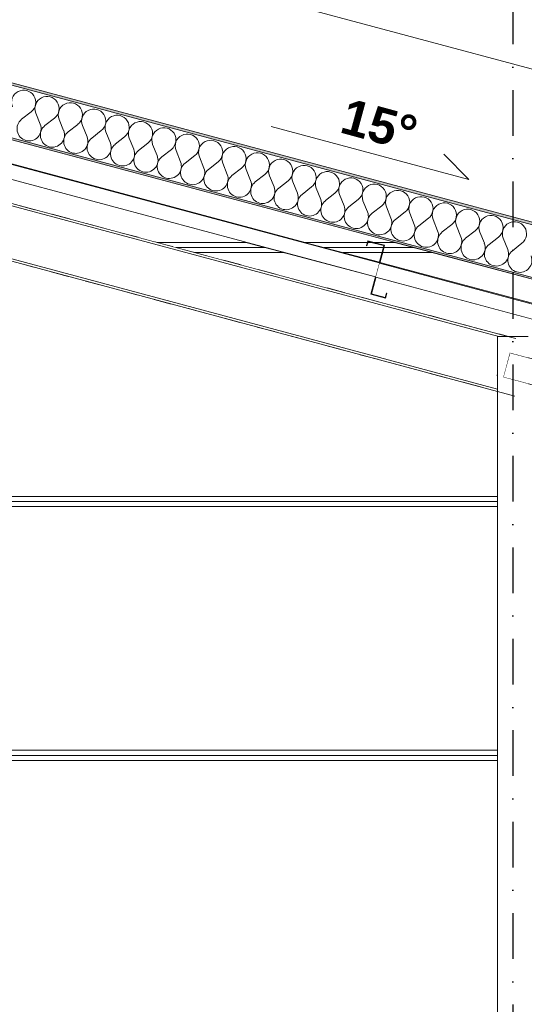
# Model space of a CAD drawing. Header units: millimetres. Extents: x -12989 to 381814, y -50461 to 30884.
# Tile 100 of 111: x 371594 to 373580, y -41641 to -37764. Entities that reach past the tile are written whole.
import ezdxf
from ezdxf.enums import TextEntityAlignment as Align

# ---------------------------------------------------------------- set-up
doc = ezdxf.new("R2010")
doc.units = ezdxf.units.MM
doc.header["$MEASUREMENT"] = 0
for name, pattern in [('Kropki i Kreski', [360, 180, -90, 0, -90]), ('Przerywana Krótka I 01 I WSC', [140, 70, -70]), ('Wipeout_Contour', [1000, 0, -1000])]:
    doc.linetypes.add(name, pattern=pattern)
for name, color, linetype, lineweight in [('0_Nr_pióra__1', 7, 'Continuous', 13), ('0_Nr_pióra__223', 7, 'Continuous', 13), ('0_Nr_pióra__41', 7, 'Continuous', 15), ('A_OZN_OPIS_Nr_pióra__1', 7, 'Continuous', 13), ('AS_Belki.Import IFC_Nr_pióra__1', 7, 'Continuous', 13), ('AS_Belki.Import IFC_Nr_pióra__88', 7, 'Continuous', 13), ('AS_Belki.Import IFC_Nr_pióra__90', 7, 'Continuous', 13), ('Nowe_A__DACHY_Nr_pióra__52', 7, 'Continuous', 15), ('Nowe_A__DACHY_Nr_pióra__72', 7, 'Continuous', 13), ('Nowe_A__SCIANY_Nr_pióra__87', 7, 'Continuous', 13), ('Nowe_A_WYM_Nr_pióra__1', 7, 'Continuous', 13), ('Nowe_A_WYM_Nr_pióra__45', 7, 'Continuous', 15), ('Nowe_A_WYM_Nr_pióra__85', 7, 'Continuous', 13), ('Nowe_Warstwa IFC.Import IFC_Nr_pióra__1', 7, 'Continuous', 13), ('Nowe_Warstwa IFC.Import IFC_Nr_pióra__25', 7, 'Continuous', 25)]:
    doc.layers.add(name, color=color, linetype=linetype, lineweight=lineweight)
for name, color, linetype in [('AS_Belki.Import IFC', 7, 'Continuous'), ('Nowe_A__DACHY', 7, 'Continuous'), ('Nowe_A__SCIANY', 7, 'Continuous'), ('Nowe_A_WYM', 7, 'Continuous'), ('Nowe_Warstwa IFC.Import IFC', 7, 'Continuous')]:
    doc.layers.add(name, color=color, linetype=linetype)
doc.layers.add('Nowe_A__DACHY_Nr_pióra__162', color=7, linetype='Continuous', lineweight=5, true_color=0x6a6a6a)
doc.layers.add('Nowe_A__DACHY_Nr_pióra__174', color=7, linetype='Continuous', lineweight=5, true_color=0x6a6a6a)
doc.styles.add('STYL_AUTOMATYCZNY_1', font='arial.ttf')
doc.styles.add('STYL_AUTOMATYCZNY_2', font='arial.ttf')
doc.styles.add('STYL_AUTOMATYCZNY_4', font='arial.ttf')
doc.dimstyles.new('STYL_AUTOMATYCZNY__2', dxfattribs={"dimtxt": 139.999998, "dimasz": 57, "dimexe": 0.18, "dimexo": 0.0625, "dimgap": 0, "dimtad": 1, "dimdec": 0, "dimlfac": 0.1, "dimzin": 0, "dimdsep": 46, "dimtxsty": 'STYL_AUTOMATYCZNY_4', "dimblk": 'ARROWHEAD_6', "dimblk1": 'ARROWHEAD_6', "dimblk2": 'ARROWHEAD_6', "dimcen": 0.09, "dimse1": 1, "dimse2": 1, "dimclrd": 7, "dimclre": 7, "dimclrt": 7, "dimadec": 0, "dimazin": 0, "dimtfac": 1, "dimtdec": 4, "dimtmove": 0, "dimatfit": 3, "dimfxl": 0, "dimtolj": 1, "dimtzin": 0, "dimarcsym": 0})

# ---------------------------------------------------------------- blocks, each defined once
blk = doc.blocks.new('ElemPrzekroju_3_1', base_point=(363535.4, -45960.6))
at = {"color": 254, "linetype": 'Wipeout_Contour', "lineweight": 0, "ltscale": 9706616.534744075}
blk.add_wipeout([(371035.4, -38095.3), (370535.3, -38229.3), (370535.3, -38323.9), (370846, -38240.6), (370827.9, -38173), (370893.6, -38155.4), (370898.7, -38174.7), (370896.8, -38175.2), (370892.1, -38157.8), (370830.3, -38174.4), (370850.8, -38250.7), (370850.8, -38240.4), (371220, -38240.4), (371220, -38250.7), (371240.5, -38174.4), (371178.7, -38157.8), (371174, -38175.2), (371172.1, -38174.7), (371177.2, -38155.4), (371242.9, -38173), (371224.8, -38240.6), (372717.6, -38640.6), (372962.5, -38640.6), (372964.2, -38634.2), (372988.1, -38640.6), (373070.4, -38640.6)], dxfattribs=at).dxf.layer = 'Nowe_A__SCIANY'
at = {"color": 254, "linetype": 'Wipeout_Contour', "lineweight": 0, "ltscale": 1496668.779250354}
blk.add_wipeout([(373475.4, -39680.6), (370535.3, -39680.6), (370535.3, -40640.6), (373475.4, -40640.6)], dxfattribs=at).dxf.layer = 'Nowe_A__SCIANY'
at = {"color": 254, "linetype": 'Wipeout_Contour', "lineweight": 0, "ltscale": 9699923.282981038}
blk.add_wipeout([(370854.8, -38300.4), (370535.3, -38386), (370535.3, -38480.2), (371029.4, -38347.8), (371029.4, -38326.8), (371041.4, -38326.8), (371041.4, -38347.8), (372134.2, -38640.6), (372485.8, -38640.6), (371216, -38300.4), (371208.8, -38300.4), (371191.7, -38364.2), (371245.8, -38378.7), (371250.4, -38361.3), (371252.4, -38361.9), (371247.2, -38381.2), (371189.2, -38365.6), (371206.7, -38300.4), (370864.1, -38300.4), (370881.6, -38365.6), (370823.6, -38381.2), (370818.4, -38361.9), (370820.4, -38361.3), (370825, -38378.7), (370879.1, -38364.2), (370862, -38300.4)], dxfattribs=at).dxf.layer = 'Nowe_A__SCIANY'
at = {"color": 254, "linetype": 'Wipeout_Contour', "lineweight": 0, "ltscale": 1124899.495059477}
blk.add_wipeout([(372964.6, -38640.6), (372980.4, -38640.6), (372965.6, -38636.6)], dxfattribs=at).dxf.layer = 'Nowe_A__SCIANY'
at = {"color": 254, "linetype": 'Wipeout_Contour', "lineweight": 0, "ltscale": 1496879.20708693}
blk.add_wipeout([(370535.3, -40640.6), (370535.3, -40660.6), (373475.4, -40660.6), (373475.4, -40640.6)], dxfattribs=at).dxf.layer = 'Nowe_A__SCIANY'
at = {"layer": 'Nowe_A__SCIANY_Nr_pióra__87', "color": 7, "linetype": 'Continuous', "lineweight": 13}
blk.add_line((373475.4, -40640.6), (370535.3, -40640.6), dxfattribs=at)
at = {"color": 254, "linetype": 'Wipeout_Contour', "lineweight": 0, "ltscale": 1497391.916596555}
blk.add_wipeout([(372134.2, -38640.6), (372208.9, -38660.6), (372560.5, -38660.6), (372485.8, -38640.6)], dxfattribs=at).dxf.layer = 'Nowe_A__SCIANY'
at = {"color": 254, "linetype": 'Wipeout_Contour', "lineweight": 0, "ltscale": 3374365.012199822}
blk.add_wipeout([(372962.5, -38640.6), (372717.6, -38640.6), (372792.3, -38660.6), (373025.5, -38660.6), (373027.4, -38653.2), (372980.4, -38640.6), (372964.6, -38640.6), (372961, -38654), (372959, -38653.5)], dxfattribs=at).dxf.layer = 'Nowe_A__SCIANY'
at = {"color": 254, "linetype": 'Wipeout_Contour', "lineweight": 0, "ltscale": 1496887.899529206}
blk.add_wipeout([(370535.3, -40680.6), (373475.4, -40680.6), (373475.4, -40660.6), (370535.3, -40660.6)], dxfattribs=at).dxf.layer = 'Nowe_A__SCIANY'
at = {"layer": 'Nowe_A__SCIANY_Nr_pióra__87', "color": 7, "linetype": 'Continuous', "lineweight": 13}
for p, q in [((372485.8, -38640.6), (372134.2, -38640.6)), ((372962.5, -38640.6), (372717.6, -38640.6)), ((370535.3, -40660.6), (373475.4, -40660.6))]:
    blk.add_line(p, q, dxfattribs=at)
at = {"color": 254, "linetype": 'Wipeout_Contour', "lineweight": 0, "ltscale": 1875245.878363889}
blk.add_wipeout([(373070.4, -38640.6), (372988.1, -38640.6), (373029.9, -38651.8), (373027.5, -38660.6), (373145, -38660.6)], dxfattribs=at).dxf.layer = 'Nowe_A__SCIANY'
at = {"color": 254, "linetype": 'Wipeout_Contour', "lineweight": 0, "ltscale": 1497697.145373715}
blk.add_wipeout([(372560.5, -38660.6), (372208.9, -38660.6), (372283.5, -38680.6), (372635.1, -38680.6)], dxfattribs=at).dxf.layer = 'Nowe_A__SCIANY'
at = {"color": 254, "linetype": 'Wipeout_Contour', "lineweight": 0, "ltscale": 1497103.400351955}
blk.add_wipeout([(370535.3, -40680.6), (370535.3, -41640.6), (373475.4, -41640.6), (373475.4, -40680.6)], dxfattribs=at).dxf.layer = 'Nowe_A__SCIANY'
at = {"layer": 'Nowe_A__SCIANY_Nr_pióra__87', "color": 7, "linetype": 'Continuous', "lineweight": 13}
for p, q in [((372980.4, -38640.6), (372964.6, -38640.6)), ((373070.4, -38640.6), (372988.1, -38640.6)), ((372208.9, -38660.6), (372560.5, -38660.6)), ((373475.4, -40680.6), (370535.3, -40680.6))]:
    blk.add_line(p, q, dxfattribs=at)
at = {"color": 254, "linetype": 'Wipeout_Contour', "lineweight": 0, "ltscale": 1499702.930225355}
blk.add_wipeout([(373025.5, -38660.6), (372792.3, -38660.6), (372866.9, -38680.6), (373020.1, -38680.6)], dxfattribs=at).dxf.layer = 'Nowe_A__SCIANY'
at = {"color": 254, "linetype": 'Wipeout_Contour', "lineweight": 0, "ltscale": 1497319.003951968}
blk.add_wipeout([(370535.3, -41660.6), (373475.4, -41660.6), (373475.4, -41640.6), (370535.3, -41640.6)], dxfattribs=at).dxf.layer = 'Nowe_A__SCIANY'
at = {"color": 254, "linetype": 'Wipeout_Contour', "lineweight": 0, "ltscale": 1500409.380147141}
blk.add_wipeout([(373022.2, -38680.6), (373219.6, -38680.6), (373145, -38660.6), (373027.5, -38660.6)], dxfattribs=at).dxf.layer = 'Nowe_A__SCIANY'
at = {"layer": 'Nowe_A__SCIANY_Nr_pióra__87', "color": 7, "linetype": 'Continuous', "lineweight": 13}
for p, q in [((372792.3, -38660.6), (373025.5, -38660.6)), ((373027.5, -38660.6), (373145, -38660.6))]:
    blk.add_line(p, q, dxfattribs=at)
at = {"color": 254, "linetype": 'Wipeout_Contour', "lineweight": 0, "ltscale": 2242397.322854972}
blk.add_wipeout([(370637.3, -38680.6), (370535.3, -38707.9), (370535.3, -39640.6), (373475.4, -39640.6), (373475.4, -39227.7), (371433.5, -38680.6)], dxfattribs=at).dxf.layer = 'Nowe_A__SCIANY'
at = {"color": 254, "linetype": 'Wipeout_Contour', "lineweight": 0, "ltscale": 8647024.678030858}
blk.add_wipeout([(372283.5, -38680.6), (373515.1, -39010.6), (373595.4, -39010.6), (373595.4, -39032.1), (375866.3, -39640.6), (376217.9, -39640.6), (374783.2, -39256.2), (374765.6, -39321.9), (374819.7, -39336.4), (374824.4, -39319), (374826.3, -39319.5), (374821.1, -39338.8), (374763.2, -39323.3), (374781.3, -39255.7), (372996.2, -38777.4), (372978.6, -38843), (373032.7, -38857.5), (373037.4, -38840.2), (373039.3, -38840.7), (373034.2, -38860), (372976.2, -38844.5), (372994.3, -38776.8), (372635.1, -38680.6)], dxfattribs=at).dxf.layer = 'Nowe_A__SCIANY'
at = {"layer": 'Nowe_A__SCIANY_Nr_pióra__87', "color": 7, "linetype": 'Continuous', "lineweight": 13}
blk.add_line((372635.1, -38680.6), (372283.5, -38680.6), dxfattribs=at)
at = {"color": 254, "linetype": 'Wipeout_Contour', "lineweight": 0, "ltscale": 1124901.644812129}
blk.add_wipeout([(372866.9, -38680.6), (373009.8, -38718.9), (373020.1, -38680.6)], dxfattribs=at).dxf.layer = 'Nowe_A__SCIANY'
at = {"color": 254, "linetype": 'Wipeout_Contour', "lineweight": 0, "ltscale": 7926364.144804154}
blk.add_wipeout([(373011.8, -38719.4), (374796.8, -39197.7), (374814.4, -39132), (374752.6, -39115.5), (374747.9, -39132.8), (374746, -39132.3), (374751.2, -39113), (374816.9, -39130.6), (374798.7, -39198.2), (376449.7, -39640.6), (376593.4, -39640.6), (376601.4, -39610.8), (376539.6, -39594.3), (376534.9, -39611.7), (376533, -39611.1), (376538.1, -39591.8), (376603.8, -39609.4), (376595.5, -39640.6), (376802.4, -39640.6), (373219.6, -38680.6), (373022.2, -38680.6)], dxfattribs=at).dxf.layer = 'Nowe_A__SCIANY'
at = {"layer": 'Nowe_A__SCIANY_Nr_pióra__87', "color": 7, "linetype": 'Continuous', "lineweight": 13}
for p, q in [((373020.1, -38680.6), (372866.9, -38680.6)), ((373219.6, -38680.6), (373022.2, -38680.6))]:
    blk.add_line(p, q, dxfattribs=at)
at = {"color": 254, "linetype": 'Wipeout_Contour', "lineweight": 0, "ltscale": 1496449.973044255}
blk.add_wipeout([(373475.4, -39640.6), (370535.3, -39640.6), (370535.3, -39660.6), (373475.4, -39660.6)], dxfattribs=at).dxf.layer = 'Nowe_A__SCIANY'
at = {"layer": 'Nowe_A__SCIANY_Nr_pióra__87', "color": 7, "linetype": 'Continuous', "lineweight": 13}
blk.add_line((373475.4, -39640.6), (370535.3, -39640.6), dxfattribs=at)
at = {"color": 254, "linetype": 'Wipeout_Contour', "lineweight": 0, "ltscale": 1496458.454353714}
blk.add_wipeout([(370535.3, -39660.6), (370535.3, -39680.6), (373475.4, -39680.6), (373475.4, -39660.6)], dxfattribs=at).dxf.layer = 'Nowe_A__SCIANY'
at = {"layer": 'Nowe_A__SCIANY_Nr_pióra__87', "color": 7, "linetype": 'Continuous', "lineweight": 13}
for p, q in [((370535.3, -39660.6), (373475.4, -39660.6)), ((373475.4, -39680.6), (370535.3, -39680.6))]:
    blk.add_line(p, q, dxfattribs=at)
blk = doc.blocks.new('*X98', base_point=(363535.4, -45960.6))
at = {"layer": 'Nowe_A__DACHY_Nr_pióra__174', "color": 251, "linetype": 'Continuous', "lineweight": 5, "true_color": 0x6a6a6a}
for p, q in [((371639.1, -38126.6), (371601.7, -38156)), ((371657.5, -38131.5), (371675.3, -38175.7)), ((371731.1, -38151.2), (371693.7, -38180.6)), ((371749.5, -38156.2), (371767.2, -38200.4)), ((371823.1, -38175.9), (371785.6, -38205.3)), ((371841.5, -38180.8), (371859.2, -38225)), ((371915.1, -38200.5), (371877.6, -38229.9)), ((371933.5, -38205.5), (371951.2, -38249.7)), ((372007.1, -38225.2), (371969.6, -38254.6)), ((372025.5, -38230.1), (372043.2, -38274.3)), ((372099.1, -38249.8), (372061.6, -38279.2)), ((372117.5, -38254.8), (372135.2, -38299)), ((372191.1, -38274.5), (372153.6, -38303.9)), ((372209.5, -38279.4), (372227.2, -38323.6)), ((372283.1, -38299.1), (372245.6, -38328.5)), ((372301.5, -38304.1), (372319.2, -38348.3)), ((372375.1, -38323.8), (372337.6, -38353.2)), ((372393.5, -38328.7), (372411.2, -38372.9)), ((372467.1, -38348.4), (372429.6, -38377.8)), ((372485.5, -38353.4), (372503.2, -38397.6)), ((372559, -38373.1), (372521.6, -38402.5)), ((372577.4, -38378), (372595.2, -38422.2)), ((372651, -38397.7), (372613.6, -38427.1)), ((372669.4, -38402.7), (372687.2, -38446.9)), ((372743, -38422.4), (372705.6, -38451.8)), ((372761.4, -38427.3), (372779.2, -38471.5)), ((372835, -38447), (372797.6, -38476.4)), ((372853.4, -38452), (372871.2, -38496.2)), ((372927, -38471.7), (372889.6, -38501.1)), ((372945.4, -38476.6), (372963.2, -38520.8)), ((373019, -38496.3), (372981.6, -38525.7)), ((373037.4, -38501.3), (373055.1, -38545.5)), ((373111, -38521), (373073.5, -38550.4)), ((373129.4, -38525.9), (373147.1, -38570.1)), ((373203, -38545.6), (373165.5, -38575)), ((373221.4, -38550.6), (373239.1, -38594.8)), ((373295, -38570.3), (373257.5, -38599.7)), ((373313.4, -38575.2), (373331.1, -38619.4)), ((373387, -38594.9), (373349.5, -38624.3)), ((373405.4, -38599.9), (373423.1, -38644.1)), ((373479, -38619.6), (373441.5, -38649)), ((373497.4, -38624.5), (373515.1, -38668.7)), ((373571, -38644.2), (373533.5, -38673.6))]:
    blk.add_line(p, q, dxfattribs=at)
for centre, start, end in [((371609.7, -38089.1), 308.1301, 201.8699), ((371701.7, -38113.8), 308.1301, 201.8699), ((371793.7, -38138.4), 308.1301, 201.8699), ((371885.7, -38163.1), 308.1301, 201.8699), ((371977.7, -38187.7), 308.1301, 201.8699), ((371631.1, -38193.5), 128.1301, 255), ((371631.1, -38193.5), 255, 21.8699), ((371723.1, -38218.1), 128.1301, 255), ((372069.7, -38212.4), 308.1301, 201.8699), ((371723.1, -38218.1), 255, 21.8699), ((371815, -38242.8), 128.1301, 255), ((372161.7, -38237), 308.1301, 201.8699), ((372253.7, -38261.7), 308.1301, 201.8699), ((371815, -38242.8), 255, 21.8699), ((371907, -38267.4), 128.1301, 255), ((371907, -38267.4), 255, 21.8699), ((371999, -38292.1), 128.1301, 255), ((372345.7, -38286.3), 308.1301, 201.8699), ((371999, -38292.1), 255, 21.8699), ((372091, -38316.7), 128.1301, 255), ((372091, -38316.7), 255, 21.8699), ((372437.7, -38311), 308.1301, 201.8699), ((372529.6, -38335.6), 308.1301, 201.8699), ((372183, -38341.4), 128.1301, 255), ((372183, -38341.4), 255, 21.8699), ((372275, -38366), 128.1301, 255), ((372621.6, -38360.3), 308.1301, 201.8699), ((372713.6, -38384.9), 308.1301, 201.8699), ((372275, -38366), 255, 21.8699), ((372367, -38390.7), 128.1301, 255), ((372367, -38390.7), 255, 21.8699), ((372459, -38415.3), 128.1301, 255), ((372805.6, -38409.6), 308.1301, 201.8699), ((372459, -38415.3), 255, 21.8699), ((372551, -38440), 128.1301, 255), ((372897.6, -38434.2), 308.1301, 201.8699), ((372989.6, -38458.9), 308.1301, 201.8699), ((372551, -38440), 255, 21.8699), ((372643, -38464.6), 128.1301, 255), ((372643, -38464.6), 255, 21.8699), ((372735, -38489.3), 128.1301, 255), ((373081.6, -38483.5), 308.1301, 201.8699), ((372735, -38489.3), 255, 21.8699), ((372827, -38513.9), 128.1301, 255), ((373173.6, -38508.2), 308.1301, 201.8699), ((373265.6, -38532.8), 308.1301, 201.8699), ((372827, -38513.9), 255, 21.8699), ((372919, -38538.5), 128.1301, 255), ((372919, -38538.5), 255, 21.8699), ((373011, -38563.2), 128.1301, 255), ((373357.6, -38557.5), 308.1301, 201.8699), ((373449.6, -38582.1), 308.1301, 201.8699), ((373011, -38563.2), 255, 21.8699), ((373103, -38587.8), 128.1301, 255), ((373103, -38587.8), 255, 21.8699), ((373541.6, -38606.8), 308.1301, 201.8699), ((373194.9, -38612.5), 128.1301, 255), ((373194.9, -38612.5), 255, 21.8699), ((373286.9, -38637.1), 128.1301, 255), ((373286.9, -38637.1), 255, 21.8699), ((373378.9, -38661.8), 128.1301, 255), ((373378.9, -38661.8), 255, 21.8699), ((373470.9, -38686.4), 128.1301, 255), ((373470.9, -38686.4), 255, 21.8699), ((373562.9, -38711.1), 128.1301, 255), ((373562.9, -38711.1), 255, 21.8699)]:
    blk.add_arc(centre, 47.6, start, end, dxfattribs=at)
blk = doc.blocks.new('*X99', base_point=(363535.4, -45960.6))
at = {"layer": 'Nowe_A__DACHY_Nr_pióra__162', "linetype": 'Continuous', "lineweight": 5, "true_color": 0x6a6a6a}
blk.add_hatch(color=251, dxfattribs=at).paths.add_polyline_path([(371035.4, -38095.3), (378565.4, -40113), (378565.4, -40105.7), (371035.4, -38088.1)])
blk = doc.blocks.new('ElemPrzekroju_84_1', base_point=(363535.4, -45960.6))
at = {"layer": 'Nowe_A__DACHY_Nr_pióra__162', "linetype": 'Continuous', "lineweight": 0, "true_color": 0x353535}
blk.add_hatch(color=250, dxfattribs=at).paths.add_polyline_path([(371035.4, -37870.7), (371035.4, -37881), (378565.4, -39898.7), (378565.4, -39888.3)])
at = {"color": 254, "linetype": 'Wipeout_Contour', "lineweight": 0, "ltscale": 1507295.401129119}
blk.add_wipeout([(371035.4, -38088.1), (378565.4, -40105.7), (378565.4, -39898.7), (371035.4, -37881)], dxfattribs=at).dxf.layer = 'Nowe_A__DACHY'
at = {"layer": 'Nowe_A__DACHY', "lineweight": 0}
blk.add_blockref('*X98', (363535.4, -45960.6), dxfattribs=at)
at = {"color": 254, "linetype": 'Wipeout_Contour', "lineweight": 0, "ltscale": 1507339.749444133}
blk.add_wipeout([(371035.4, -38095.3), (378565.4, -40113), (378565.4, -40105.7), (371035.4, -38088.1)], dxfattribs=at).dxf.layer = 'Nowe_A__DACHY'
at = {"layer": 'Nowe_A__DACHY_Nr_pióra__52', "color": 7, "linetype": 'Continuous', "lineweight": 15}
for p, q in [((371035.4, -37870.7), (378565.4, -39888.3)), ((371035.4, -37881), (378565.4, -39898.7)), ((371035.4, -38088.1), (378565.4, -40105.7))]:
    blk.add_line(p, q, dxfattribs=at)
at = {"layer": 'Nowe_A__DACHY_Nr_pióra__72', "color": 7, "linetype": 'Continuous', "lineweight": 13}
blk.add_line((371035.4, -38095.3), (378385.4, -40064.8), dxfattribs=at)
at = {"layer": 'Nowe_A__DACHY', "lineweight": 0}
blk.add_blockref('*X99', (363535.4, -45960.6), dxfattribs=at)
blk = doc.blocks.new('ElemPrzekroju_90_1', base_point=(363535.4, -45960.6))
at = {"color": 254, "linetype": 'Wipeout_Contour', "lineweight": 0, "ltscale": 1497094.675655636}
blk.add_wipeout([(371041.4, -38357.3), (373479.5, -39010.6), (373515.1, -39010.6), (371041.4, -38347.8)], dxfattribs=at).dxf.layer = 'AS_Belki.Import IFC'
at = {"color": 254, "linetype": 'Wipeout_Contour', "lineweight": 0, "ltscale": 4491359.081307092}
blk.add_wipeout([(371041.4, -38499.3), (371041.4, -38566), (373475.4, -39218.2), (373475.4, -39165.6), (373473.7, -39165.1), (373475.4, -39158.8), (373475.4, -39010.6), (373479.5, -39010.6), (371041.4, -38357.3), (371041.4, -38419.3), (371075.4, -38419.3), (371075.4, -38499.3)], dxfattribs=at).dxf.layer = 'AS_Belki.Import IFC'
at = {"layer": 'AS_Belki.Import IFC_Nr_pióra__90', "color": 7, "linetype": 'Continuous', "lineweight": 13}
blk.add_line((371041.4, -38347.8), (371041.4, -38357.3), dxfattribs=at)
at = {"color": 254, "linetype": 'Wipeout_Contour', "lineweight": 0, "ltscale": 1492178.793360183}
blk.add_wipeout([(371041.4, -38422.3), (371041.4, -38496.3), (371072.4, -38496.3), (371072.4, -38422.3)], dxfattribs=at).dxf.layer = 'AS_Belki.Import IFC'
at = {"color": 254, "linetype": 'Wipeout_Contour', "lineweight": 0, "ltscale": 1497140.339789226}
blk.add_wipeout([(371041.4, -38566), (371041.4, -38575.5), (373475.4, -39227.7), (373475.4, -39218.2)], dxfattribs=at).dxf.layer = 'AS_Belki.Import IFC'
at = {"layer": 'AS_Belki.Import IFC_Nr_pióra__90', "color": 7, "linetype": 'Continuous', "lineweight": 13}
for p, q in [((371041.4, -38347.8), (373515.1, -39010.6)), ((371041.4, -38357.3), (373479.5, -39010.6)), ((371041.4, -38566), (371041.4, -38575.5)), ((371041.4, -38566), (373475.4, -39218.2)), ((371041.4, -38575.5), (373475.4, -39227.7)), ((373473.7, -39165.1), (373475.4, -39158.8))]:
    blk.add_line(p, q, dxfattribs=at)
blk = doc.blocks.new('ElemPrzekroju_94_1', base_point=(363535.4, -45960.6))
at = {"color": 254, "linetype": 'Wipeout_Contour', "lineweight": 0, "ltscale": 1504207.264828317}
blk.add_wipeout([(373497.6, -39171.5), (374471.5, -39432.5), (374497.4, -39335.9), (373523.4, -39074.9)], dxfattribs=at).dxf.layer = 'AS_Belki.Import IFC'
at = {"color": 254, "linetype": 'Wipeout_Contour', "lineweight": 0, "ltscale": 1126567.293656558}
blk.add_wipeout([(373473.7, -39165.1), (373475.4, -39165.6), (373475.4, -39158.8)], dxfattribs=at).dxf.layer = 'AS_Belki.Import IFC'
at = {"layer": 'AS_Belki.Import IFC_Nr_pióra__90', "color": 7, "linetype": 'Continuous', "lineweight": 13}
for p, q in [((373523.4, -39074.9), (373497.6, -39171.5)), ((373475.4, -39165.6), (373473.7, -39165.1))]:
    blk.add_line(p, q, dxfattribs=at)
at = {"color": 254, "linetype": 'Wipeout_Contour', "lineweight": 0, "ltscale": 1506400.874260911}
blk.add_wipeout([(374475.2, -39430.4), (374568, -39455.3), (374592.4, -39364.5), (374499.6, -39339.6)], dxfattribs=at).dxf.layer = 'AS_Belki.Import IFC'
at = {"layer": 'AS_Belki.Import IFC', "linetype": 'Continuous', "lineweight": 0, "true_color": 0x000000}
h = blk.add_hatch(color=18, dxfattribs=at)
h.paths.add_polyline_path([(374497.4, -39335.9), (374471.5, -39432.5), (374570.2, -39459), (374596.1, -39362.4)])
h.paths.add_polyline_path([(374592.4, -39364.5), (374568, -39455.3), (374475.2, -39430.4), (374499.6, -39339.6)], flags=0)
at = {"layer": 'AS_Belki.Import IFC_Nr_pióra__1', "color": 7, "linetype": 'Continuous', "lineweight": 13}
for p, q in [((374497.4, -39335.9), (374471.5, -39432.5)), ((374499.6, -39339.6), (374475.2, -39430.4)), ((374497.4, -39335.9), (374596.1, -39362.4)), ((374499.6, -39339.6), (374592.4, -39364.5)), ((374592.4, -39364.5), (374568, -39455.3)), ((374596.1, -39362.4), (374570.2, -39459)), ((374471.5, -39432.5), (374570.2, -39459)), ((374475.2, -39430.4), (374568, -39455.3))]:
    blk.add_line(p, q, dxfattribs=at)
at = {"layer": 'AS_Belki.Import IFC_Nr_pióra__90', "color": 7, "linetype": 'Continuous', "lineweight": 13}
for p, q in [((374497.4, -39335.9), (373523.4, -39074.9)), ((374471.5, -39432.5), (373497.6, -39171.5))]:
    blk.add_line(p, q, dxfattribs=at)
blk = doc.blocks.new('ElemPrzekroju_116_1', base_point=(363535.4, -45960.6))
at = {"layer": 'AS_Belki.Import IFC', "linetype": 'Continuous', "lineweight": 0, "true_color": 0x000000}
blk.add_hatch(color=18, dxfattribs=at).paths.add_polyline_path([(373039.3, -38840.7), (373037.4, -38840.2), (373032.7, -38857.5), (372978.6, -38843), (373029.9, -38651.8), (372964.2, -38634.2), (372959, -38653.5), (372961, -38654), (372965.6, -38636.6), (373027.4, -38653.2), (372976.2, -38844.5), (373034.2, -38860)])
at = {"layer": 'AS_Belki.Import IFC_Nr_pióra__1', "color": 7, "linetype": 'Continuous', "lineweight": 13}
for p, q in [((372964.2, -38634.2), (372959, -38653.5)), ((372965.6, -38636.6), (372961, -38654)), ((372964.2, -38634.2), (373029.9, -38651.8)), ((372965.6, -38636.6), (373027.4, -38653.2)), ((372959, -38653.5), (372961, -38654)), ((373027.4, -38653.2), (372976.2, -38844.5)), ((373029.9, -38651.8), (372978.6, -38843)), ((372976.2, -38844.5), (373034.2, -38860)), ((372978.6, -38843), (373032.7, -38857.5)), ((373037.4, -38840.2), (373032.7, -38857.5)), ((373039.3, -38840.7), (373034.2, -38860)), ((373037.4, -38840.2), (373039.3, -38840.7))]:
    blk.add_line(p, q, dxfattribs=at)
blk = doc.blocks.new('ElemPrzekroju_120_1', base_point=(363535.4, -45960.6))
at = {"color": 254, "linetype": 'Wipeout_Contour', "lineweight": 0, "ltscale": 2242771.278733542}
blk.add_wipeout([(371216, -38300.4), (372994.3, -38776.8), (373009.1, -38721.8), (371224, -38243.5), (371220, -38258.4), (371220, -38300.4)], dxfattribs=at).dxf.layer = 'AS_Belki.Import IFC'
at = {"color": 254, "linetype": 'Wipeout_Contour', "lineweight": 0, "ltscale": 1496405.51255342}
blk.add_wipeout([(371224.8, -38240.6), (371224, -38243.5), (373009.1, -38721.8), (373009.8, -38718.9)], dxfattribs=at).dxf.layer = 'AS_Belki.Import IFC'
at = {"layer": 'AS_Belki.Import IFC_Nr_pióra__90', "color": 7, "linetype": 'Continuous', "lineweight": 13}
for p, q in [((371224, -38243.5), (373009.1, -38721.8)), ((371224.8, -38240.6), (373009.8, -38718.9)), ((371216, -38300.4), (372994.3, -38776.8))]:
    blk.add_line(p, q, dxfattribs=at)
blk = doc.blocks.new('ElemPrzekroju_124_1', base_point=(363535.4, -45960.6))
at = {"color": 254, "linetype": 'Wipeout_Contour', "lineweight": 0, "ltscale": 1503712.910970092}
blk.add_wipeout([(373011, -38722.3), (374796, -39200.6), (374796.8, -39197.7), (373011.8, -38719.4)], dxfattribs=at).dxf.layer = 'AS_Belki.Import IFC'
at = {"color": 254, "linetype": 'Wipeout_Contour', "lineweight": 0, "ltscale": 1503694.041410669}
blk.add_wipeout([(372996.2, -38777.4), (374781.3, -39255.7), (374796, -39200.6), (373011, -38722.3)], dxfattribs=at).dxf.layer = 'AS_Belki.Import IFC'
at = {"layer": 'AS_Belki.Import IFC_Nr_pióra__90', "color": 7, "linetype": 'Continuous', "lineweight": 13}
for p, q in [((373011, -38722.3), (374796, -39200.6)), ((373011.8, -38719.4), (374796.8, -39197.7)), ((372996.2, -38777.4), (374781.3, -39255.7))]:
    blk.add_line(p, q, dxfattribs=at)
blk = doc.blocks.new('ElemPrzekroju_125_1', base_point=(363535.4, -45960.6))
at = {"color": 254, "linetype": 'Wipeout_Contour', "lineweight": 0, "ltscale": 3757269.137129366}
blk.add_wipeout([(373595.4, -39010.6), (373475.4, -39010.6), (373475.4, -45660.6), (373595.4, -45660.6), (373595.4, -39197.8), (373501.1, -39172.5), (373497.6, -39171.5), (373523.4, -39074.9), (373527, -39075.9), (373595.4, -39094.2)], dxfattribs=at).dxf.layer = 'AS_Belki.Import IFC'
at = {"layer": 'AS_Belki.Import IFC_Nr_pióra__88', "color": 7, "linetype": 'Continuous', "lineweight": 13}
for p, q in [((373475.4, -39010.6), (373595.4, -39010.6)), ((373475.4, -45660.6), (373475.4, -39010.6))]:
    blk.add_line(p, q, dxfattribs=at)
blk = doc.blocks.new('Standardowy znacznik osi[6]_1', base_point=(373535.4, -35960.6))
at = {"layer": 'Nowe_Warstwa IFC.Import IFC_Nr_pióra__25', "color": 7, "linetype": 'Kropki i Kreski', "lineweight": 25}
blk.add_line((373535.4, -36960.6), (373535.4, -48960.6), dxfattribs=at)
at = {"layer": 'Nowe_Warstwa IFC.Import IFC_Nr_pióra__1', "color": 7, "lineweight": 13, "style": 'STYL_AUTOMATYCZNY_1'}
for tag, p in [('AC_MarkerText_1_0', (373535.4, -35623.1)), ('AC_MarkerText_1_1', (373535.4, -50123.1))]:
    blk.add_attdef(tag, text='', height=175, rotation=360, dxfattribs=at).set_placement(p, align=Align.TOP_CENTER)
blk = doc.blocks.new('Linia_4_1', base_point=(372583.5, -38184))
at = {"layer": '0_Nr_pióra__1', "color": 7, "linetype": 'Continuous', "lineweight": 13}
blk.add_line((372583.5, -38184), (373362.1, -38392.6), dxfattribs=at)
at = {"layer": '0_Nr_pióra__41', "color": 7, "linetype": 'Continuous', "lineweight": 15}
blk.add_line((373362.1, -38392.6), (373263.1, -38293.6), dxfattribs=at)
blk = doc.blocks.new('*D189', base_point=(363535.4, -45960.6))
at = {"layer": 'Nowe_A_WYM_Nr_pióra__45', "color": 7, "linetype": 'Continuous', "lineweight": 15}
for p, q in [((379592.7, -37900.7), (379532.7, -37840.7)), ((379532.7, -39937.4), (379592.7, -39997.4))]:
    blk.add_line(p, q, dxfattribs=at)
at = {"layer": 'Nowe_A_WYM_Nr_pióra__85', "color": 7, "linetype": 'Continuous', "lineweight": 13}
for p, q in [((379562.7, -37870.7), (379562.7, -37825.7)), ((379619, -37870.7), (379506.5, -37870.7)), ((379562.7, -39967.4), (379562.7, -37870.7)), ((379619, -39967.4), (379506.5, -39967.4))]:
    blk.add_line(p, q, dxfattribs=at)
at = {"layer": 'Nowe_A_WYM_Nr_pióra__1', "color": 7, "lineweight": 13, "insert": (379534.7, -39079.2), "char_height": 140, "attachment_point": 7, "rotation": 90, "style": 'STYL_AUTOMATYCZNY_4'}
blk.add_mtext('\\A1;{\\pql;\\fArial|b0|i0|c238|p0;\\W1.000000;210}', dxfattribs=at)
blk = doc.blocks.new('ARROWHEAD_6')
at = {"color": 0, "linetype": 'Continuous', "lineweight": 0}
for p, q in [((0, 0), (-1, 0)), ((-0.5, -0.5), (0.5, 0.5))]:
    blk.add_line(p, q, dxfattribs=at)
blk = doc.blocks.new('*D197', base_point=(363535.4, -45960.6))
at = {"layer": 'Nowe_A_WYM_Nr_pióra__45', "color": 7, "linetype": 'Continuous', "lineweight": 15}
for p, q in [((371222.8, -37287.3), (371149.3, -37329.8)), ((378679.3, -39347.4), (378752.8, -39305))]:
    blk.add_line(p, q, dxfattribs=at)
at = {"layer": 'Nowe_A_WYM_Nr_pióra__85', "color": 7, "linetype": 'Continuous', "lineweight": 13}
for p, q in [((371171.5, -37362.9), (371200.6, -37254.2)), ((371142.6, -37296.9), (371186, -37308.6)), ((371186, -37308.6), (378716, -39326.2)), ((378701.5, -39380.5), (378730.6, -39271.9)), ((378716, -39326.2), (378759.5, -39337.9))]:
    blk.add_line(p, q, dxfattribs=at)
at = {"layer": 'Nowe_A_WYM_Nr_pióra__1', "color": 7, "lineweight": 13, "insert": (374803.6, -38248.9), "char_height": 140, "attachment_point": 7, "rotation": 345, "style": 'STYL_AUTOMATYCZNY_4'}
blk.add_mtext('\\A1;{\\pql;\\fArial|b0|i0|c238|p0;\\W1.000000;780}', dxfattribs=at)
blk = doc.blocks.new('*D228', base_point=(363535.4, -45960.6))
at = {"layer": 'Nowe_A_WYM_Nr_pióra__45', "color": 7, "linetype": 'Continuous', "lineweight": 15}
for p, q in [((371410.9, -38783.8), (371350.9, -38723.8)), ((371350.9, -45930.6), (371410.9, -45990.6))]:
    blk.add_line(p, q, dxfattribs=at)
at = {"layer": 'Nowe_A_WYM_Nr_pióra__85', "color": 7, "linetype": 'Continuous', "lineweight": 13}
for p, q in [((371380.9, -38753.8), (371380.9, -38708.8)), ((371437.2, -38753.8), (371324.7, -38753.8)), ((371380.9, -45960.6), (371380.9, -38753.8)), ((371437.2, -45960.6), (371324.7, -45960.6))]:
    blk.add_line(p, q, dxfattribs=at)
at = {"layer": 'Nowe_A_WYM_Nr_pióra__1', "color": 7, "lineweight": 13, "insert": (371352.9, -42517.4), "char_height": 140, "attachment_point": 7, "rotation": 90, "style": 'STYL_AUTOMATYCZNY_4'}
blk.add_mtext('\\A1;{\\pql;\\fArial|b0|i0|c238|p0;\\W1.000000;721}', dxfattribs=at)

msp = doc.modelspace()

# ---------------------------------------------------------------- block references
at = {"layer": 'Nowe_A__SCIANY', "lineweight": 0}
msp.add_blockref('ElemPrzekroju_3_1', (363535.4, -45960.6), dxfattribs=at)

# ---------------------------------------------------------------- next in the draw order: block references
at = {"layer": 'Nowe_A__DACHY', "lineweight": 0}
msp.add_blockref('ElemPrzekroju_84_1', (363535.4, -45960.6), dxfattribs=at)

# ---------------------------------------------------------------- next in the draw order: block references
at = {"layer": 'AS_Belki.Import IFC', "lineweight": 0}
msp.add_blockref('ElemPrzekroju_90_1', (363535.4, -45960.6), dxfattribs=at)

# ---------------------------------------------------------------- next in the draw order: block references
for name in ['ElemPrzekroju_116_1', 'ElemPrzekroju_94_1']:
    msp.add_blockref(name, (363535.4, -45960.6), dxfattribs=at)

# ---------------------------------------------------------------- next in the draw order: block references
msp.add_blockref('ElemPrzekroju_120_1', (363535.4, -45960.6), dxfattribs=at)

# ---------------------------------------------------------------- next in the draw order: block references
at = {"color": 7, "linetype": 'Continuous', "lineweight": 13}
msp.add_blockref('Linia_4_1', (372583.5, -38184), dxfattribs=at)
at = {"layer": 'AS_Belki.Import IFC', "lineweight": 0}
msp.add_blockref('ElemPrzekroju_124_1', (363535.4, -45960.6), dxfattribs=at)

# ---------------------------------------------------------------- next in the draw order: texts
at = {"layer": 'A_OZN_OPIS_Nr_pióra__1', "color": 7, "linetype": 'Continuous', "lineweight": 13, "insert": (372990.7, -38247), "char_height": 140, "attachment_point": 8, "rotation": 344.7426, "style": 'STYL_AUTOMATYCZNY_2'}
msp.add_mtext('\\A1;{\\pqc;\\fArial|b1|i0|c238|p0;\\W1.000000;1\\fArial|b1|i0|c238|p0;\\W1.000000;5\\fArial|b1|i0|c238|p0;\\W1.000000;°}', dxfattribs=at)

# ---------------------------------------------------------------- next in the draw order: block references
at = {"layer": 'AS_Belki.Import IFC', "lineweight": 0}
msp.add_blockref('ElemPrzekroju_125_1', (363535.4, -45960.6), dxfattribs=at)

# ---------------------------------------------------------------- next in the draw order: linework, layer by layer
at = {"layer": '0_Nr_pióra__223', "color": 7, "linetype": 'Przerywana Krótka I 01 I WSC', "lineweight": 13}
msp.add_lwpolyline([(371041.4, -38347.8), (371041.4, -38575.5), (378145.4, -40479), (378145.4, -40251.3)], close=True, dxfattribs=at)

# ---------------------------------------------------------------- next in the draw order: block references
at = {"layer": 'Nowe_Warstwa IFC.Import IFC', "color": 7, "linetype": 'Continuous', "lineweight": 13}
msp.add_blockref('Standardowy znacznik osi[6]_1', (373535.4, -35960.6), dxfattribs=at)

# ---------------------------------------------------------------- next in the draw order: dimensions: what is measured, and where the dimension line sits
at = {"layer": 'Nowe_A_WYM', "color": 7, "linetype": 'Continuous', "lineweight": 13}
for base, p1, p2, angle, picture, middle, turn in [((378716, -39326.2), (371035.4, -37870.7), (378565.4, -39888.3), 345, '*D197', (374976, -38222.6), 345), ((379562.7, -37870.7), (379562.7, -39967.4), (371035.4, -37870.7), 90, '*D189', (379464.7, -38919.4), 90), ((371380.9, -38753.8), (381359.7, -45960.6), (371035.4, -38753.8), 90, '*D228', (371282.9, -42357.5), 90)]:
    dim = msp.add_linear_dim(base=base, p1=p1, p2=p2, angle=angle, dimstyle='STYL_AUTOMATYCZNY__2', dxfattribs=at)
    dim.commit()
    dim.dimension.update_dxf_attribs({"geometry": picture, "text_midpoint": middle, "dimtype": 160, "text_rotation": turn})

doc.saveas('drawing.dxf')
